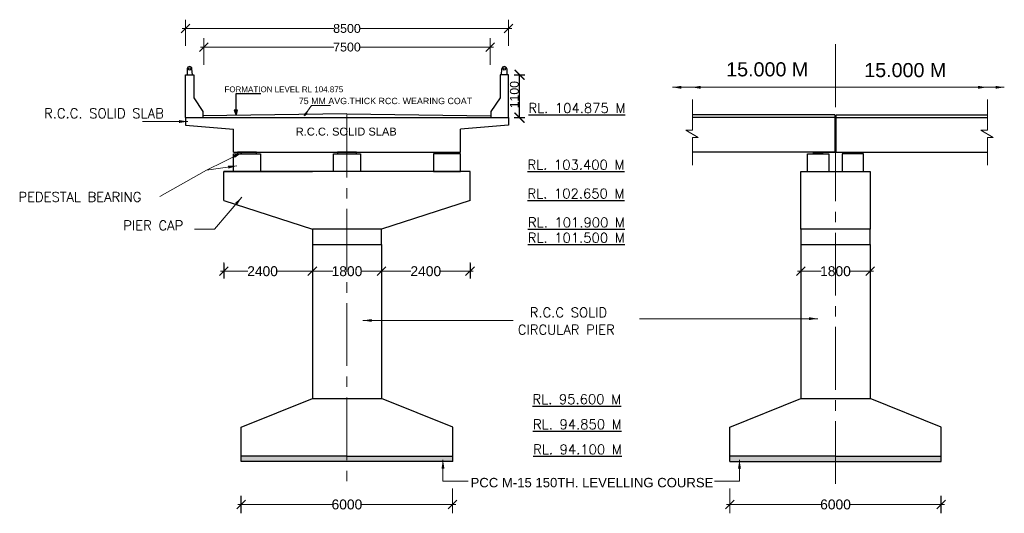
# Model space of a CAD drawing. Header units: inches. Extents: x 3286949 to 8345149, y -1833984 to -1290993.
# Tile 9 of 14: x 3980478 to 4070107, y -1770128 to -1725215. Entities that reach past the tile are written whole.
import ezdxf
from ezdxf.enums import TextEntityAlignment as Align

# ---------------------------------------------------------------- set-up
doc = ezdxf.new("R2010")
doc.units = ezdxf.units.IN
doc.header["$MEASUREMENT"] = 0
doc.linetypes.add('CENTER2', pattern=[28.575, 19.05, -3.175, 3.175, -3.175])
doc.layers.add('CENTER LINE', color=1, linetype='CENTER2', lineweight=13)
for name, color, linetype in [('CHNGE', 7, 'Continuous'), ('dimension', 71, 'Continuous'), ('plan', 12, 'Continuous'), ('TEXT', 4, 'Continuous')]:
    doc.layers.add(name, color=color, linetype=linetype)
doc.styles.add('02', font='romans.shx')
doc.styles.add('03', font='romant.shx')
doc.styles.add('ROMANS', font='arial.ttf')
doc.styles.get("Standard").update_dxf_attribs({"font": 'arial.ttf'})
doc.dimstyles.new('2', dxfattribs={"dimtxt": 311, "dimasz": 300, "dimexe": 75, "dimexo": 75, "dimgap": 75, "dimtad": 1, "dimdec": 0, "dimzin": 0, "dimdsep": 46, "dimtxsty": '03', "dimblk": 'OBLIQUE', "dimcen": 0.09, "dimdle": 75, "dimclrd": 4, "dimclre": 4, "dimclrt": 1, "dimadec": 0, "dimazin": 0, "dimtfac": 1, "dimtdec": 0, "dimtofl": 0, "dimtmove": 0, "dimatfit": 3, "dimfxl": 0, "dimtolj": 1, "dimtzin": 0, "dimlwd": 18, "dimlwe": 18, "dimarcsym": 0})
doc.dimstyles.new('Abut-standard', dxfattribs={"dimtxt": 300, "dimasz": 200, "dimexe": 300, "dimexo": 50, "dimgap": 50, "dimtad": 0, "dimtih": 1, "dimtoh": 1, "dimdec": 0, "dimzin": 0, "dimdsep": 46, "dimtxsty": 'Standard', "dimblk": 'OBLIQUE', "dimcen": 0.09, "dimdle": 300, "dimclrd": 256, "dimclre": 256, "dimclrt": 256, "dimadec": 0, "dimazin": 0, "dimtp": 0.9995, "dimtm": 0.9995, "dimtfac": 1, "dimtdec": 0, "dimtix": 1, "dimtofl": 0, "dimtmove": 1, "dimatfit": 3, "dimfxl": 0, "dimtolj": 1, "dimtzin": 0, "dimlwd": 0, "dimlwe": 0, "dimarcsym": 0})
doc.dimstyles.new('SANJAY', dxfattribs={"dimscale": 2.755, "dimtxt": 20000000001.9985, "dimasz": 42.0275, "dimexe": 15.388, "dimexo": 15.5775, "dimgap": 1.7375, "dimtad": 0, "dimtih": 1, "dimtoh": 1, "dimdec": 0, "dimzin": 0, "dimdsep": 46, "dimtxsty": 'Standard', "dimcen": 4000, "dimclrd": 3, "dimclre": 6, "dimclrt": 1, "dimadec": 0, "dimazin": 0, "dimtfac": 1, "dimtdec": 0, "dimtofl": 0, "dimtmove": 0, "dimatfit": 3, "dimfxl": 0, "dimtolj": 1, "dimtzin": 0, "dimarcsym": 0})
doc.dimstyles.get("Standard").update_dxf_attribs({"dimtxt": 800, "dimasz": 500, "dimexe": 300, "dimexo": 50, "dimgap": 0.09, "dimtad": 0, "dimtih": 1, "dimtoh": 1, "dimdec": 0, "dimzin": 0, "dimdsep": 46, "dimtxsty": 'Standard', "dimblk": 'OBLIQUE', "dimcen": 0.09, "dimdle": 300, "dimclrd": 60, "dimclre": 61, "dimadec": 0, "dimazin": 0, "dimtfac": 1, "dimtdec": 0, "dimtofl": 0, "dimtmove": 0, "dimatfit": 3, "dimfxl": 0, "dimtolj": 1, "dimtzin": 0, "dimlwd": 9, "dimlwe": 9, "dimarcsym": 0})
pattern_1 = [(45, (-11760425.7412, 2526978.30835), (-0.309359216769, 0.309359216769), [])]
pattern_2 = [(50, (-11138857.491, 2870531.308), (25.10410639, -2.196324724), [2.625, -28.875]), (355, (-11138857.49, 2870531.308), (-4.856296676, 26.32672468), [2.1, -23.1]), (100.45144446, (-11138855.4, 2870531.125), (20.247809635, 24.130399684), [2.23090672, -24.53997392]), (46.1842, (-11138857.49, 2870538.308), (37.353446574, -5.79317483), [3.9375, -43.3125]), (96.6356355, (-11138854.38, 2870537.826), (32.7131681, 34.09415103), [3.34636197, -36.8099816]), (351.184164, (-11138857.49, 2870538.31), (32.71316808, 34.09415101), [3.15, -34.650000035]), (21, (-11138853.991, 2870536.558), (20.891746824, -14.091661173), [2.625, -28.875]), (326, (-11138853.99, 2870536.558), (8.516036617, 25.380251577), [2.1, -23.1]), (71.45144474, (-11138852.25, 2870535.384), (29.407783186, 11.28859035), [2.23090665, -24.53997392]), (37.5, (-11138857.491, 2870531.308), (0.425594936, 11.651284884), [0, -22.82, 0, -23.45, 0, -23.1875]), (7.5, (-11138857.491, 2870531.308), (9.20743381, 13.804409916), [0, -13.37, 0, -22.295, 0, -8.8375]), (327.5, (-11138865.296, 2870531.308), (18.683785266, -0.7894205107), [0, -8.75, 0, -27.3, 0, -36.225]), (317.5, (-11138868.796, 2870531.308), (20.411515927, 3.503674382), [0, -11.375, 0, -18.13, 0, -25.725])]
pattern_3 = [(50, (3733539.3, -2614690.8), (817.6766, -71.53743), [85.5, -940.5]), (355, (3733539.3, -2614690.8), (-158.1765, 857.499), [68.4, -752.4]), (100.4514, (3733607.4, -2614696.7), (659.5007, 785.9611), [72.6638, -799.302]), (46.1842, (3733539.3, -2614462.8), (1216.6548, -188.6917), [128.25, -1410.75]), (96.6356, (3733640.7, -2614478.5), (1065.5155, 1110.4944), [108.9957, -1198.9528]), (351.1842, (3733539.3, -2614462.8), (1065.5146, 1110.4952), [102.6, -1128.6]), (21, (3733653.3, -2614519.8), (680.47404, -458.98554), [85.5, -940.5]), (326, (3733653.3, -2614519.8), (277.3795, 826.67105), [68.4, -752.4]), (71.4514, (3733710, -2614558), (957.8538, 367.6848), [72.6638, -799.302]), (37.5, (3733539.3, -2614690.77), (13.862235, 379.49899), [0, -743.28, 0, -763.8, 0, -755.25]), (7.5, (3733539.3, -2614690.77), (299.89927, 449.62935), [0, -435.48, 0, -726.18, 0, -287.85]), (327.5, (3733285.07, -2614690.77), (608.55758, -25.71255), [0, -285, 0, -889.2, 0, -1179.9]), (317.5, (3733171.07, -2614690.77), (664.83223, 114.11968), [0, -370.5, 0, -590.52, 0, -837.9])]

# ---------------------------------------------------------------- blocks, each defined once
blk = doc.blocks.new('_Oblique')
at = {"color": 0, "linetype": 'ByBlock', "lineweight": -2}
blk.add_line((-0.5, -0.5), (0.5, 0.5), dxfattribs=at)
blk = doc.blocks.new('*D198')
at = {"color": 7, "lineweight": 9, "transparency": 16777216}
for p, q in [((3995570, -1727587), (3995570, -1725215)), ((4024970, -1727587), (4024970, -1725215)), ((3995270, -1726015), (4009061, -1726015)), ((4025270, -1726015), (4011478, -1726015))]:
    blk.add_line(p, q, dxfattribs=at)
at = {"layer": 'Defpoints', "color": 0, "transparency": 16777216}
for p in [(4024970, -1726015), (3995570, -1727637), (4024970, -1727637)]:
    blk.add_point(p, dxfattribs=at)
at = {"color": 7, "lineweight": 9, "transparency": 16777216, "xscale": 800, "yscale": 800, "zscale": 800, "rotation": 180}
blk.add_blockref('_Oblique', (3995570, -1726015), dxfattribs=at)
at = {"color": 7, "lineweight": 9, "transparency": 16777216, "xscale": 800, "yscale": 800, "zscale": 800}
blk.add_blockref('_Oblique', (4024970, -1726015), dxfattribs=at)
at = {"color": 0, "transparency": 16777216, "insert": (4010270, -1726015), "char_height": 900, "attachment_point": 5}
blk.add_mtext('\\A1;{\\H0.9x;8500}', dxfattribs=at)
blk = doc.blocks.new('*D199')
at = {"color": 7, "lineweight": 9, "transparency": 16777216}
for p, q in [((3997232, -1729318), (3997232, -1726907)), ((4023307, -1729318), (4023307, -1726907)), ((3996932, -1727707), (4009065, -1727707)), ((4023607, -1727707), (4011474, -1727707))]:
    blk.add_line(p, q, dxfattribs=at)
at = {"layer": 'Defpoints', "color": 0, "transparency": 16777216}
for p in [(4023307, -1727707), (3997232, -1729368), (4023307, -1729368)]:
    blk.add_point(p, dxfattribs=at)
at = {"color": 7, "lineweight": 9, "transparency": 16777216, "xscale": 800, "yscale": 800, "zscale": 800, "rotation": 180}
blk.add_blockref('_Oblique', (3997232, -1727707), dxfattribs=at)
at = {"color": 7, "lineweight": 9, "transparency": 16777216, "xscale": 800, "yscale": 800, "zscale": 800}
blk.add_blockref('_Oblique', (4023307, -1727707), dxfattribs=at)
at = {"color": 0, "transparency": 16777216, "insert": (4010270, -1727707), "char_height": 900, "attachment_point": 5}
blk.add_mtext('\\A1;{\\H0.9x;7500}', dxfattribs=at)
blk = doc.blocks.new('*D200')
at = {"color": 7, "lineweight": 9, "transparency": 16777216}
for p, q in [((4007120, -1748054), (4007120, -1747304)), ((4013420, -1748054), (4013420, -1747304)), ((4006820, -1748104), (4008969, -1748104)), ((4013720, -1748104), (4011570, -1748104))]:
    blk.add_line(p, q, dxfattribs=at)
at = {"layer": 'Defpoints', "color": 0, "transparency": 16777216}
for p in [(4007120, -1748104), (4007120, -1748104), (4013420, -1748104)]:
    blk.add_point(p, dxfattribs=at)
at = {"color": 7, "lineweight": 9, "transparency": 16777216, "xscale": 800, "yscale": 800, "zscale": 800, "rotation": 180}
blk.add_blockref('_Oblique', (4007120, -1748104), dxfattribs=at)
at = {"color": 7, "lineweight": 9, "transparency": 16777216, "xscale": 800, "yscale": 800, "zscale": 800}
blk.add_blockref('_Oblique', (4013420, -1748104), dxfattribs=at)
at = {"color": 0, "transparency": 16777216, "insert": (4010270, -1748104), "char_height": 900, "attachment_point": 5}
blk.add_mtext('\\A1;1800', dxfattribs=at)
blk = doc.blocks.new('*D201')
at = {"color": 7, "lineweight": 9, "transparency": 16777216}
for p, q in [((3999070, -1748054), (3999070, -1747304)), ((3998770, -1748104), (4001238, -1748104)), ((4007420, -1748104), (4003939, -1748104)), ((4007120, -1748154), (4007120, -1748904))]:
    blk.add_line(p, q, dxfattribs=at)
at = {"layer": 'Defpoints', "color": 0, "transparency": 16777216}
for p in [(3999070, -1748104), (3999070, -1748104), (4007120, -1748104)]:
    blk.add_point(p, dxfattribs=at)
at = {"color": 7, "lineweight": 9, "transparency": 16777216, "xscale": 800, "yscale": 800, "zscale": 800, "rotation": 180}
blk.add_blockref('_Oblique', (3999070, -1748104), dxfattribs=at)
at = {"color": 7, "lineweight": 9, "transparency": 16777216, "xscale": 800, "yscale": 800, "zscale": 800}
blk.add_blockref('_Oblique', (4007120, -1748104), dxfattribs=at)
at = {"color": 0, "transparency": 16777216, "insert": (4002588, -1748104), "char_height": 900, "attachment_point": 5}
blk.add_mtext('\\A1;2400', dxfattribs=at)
blk = doc.blocks.new('*D202')
at = {"color": 7, "lineweight": 9, "transparency": 16777216}
for p, q in [((4013420, -1748054), (4013420, -1747304)), ((4021470, -1748054), (4021470, -1747304)), ((4013120, -1748104), (4016094, -1748104)), ((4021770, -1748104), (4018795, -1748104))]:
    blk.add_line(p, q, dxfattribs=at)
at = {"layer": 'Defpoints', "color": 0, "transparency": 16777216}
for p in [(4013420, -1748104), (4021470, -1748104), (4021470, -1748104)]:
    blk.add_point(p, dxfattribs=at)
at = {"color": 7, "lineweight": 9, "transparency": 16777216, "xscale": 800, "yscale": 800, "zscale": 800, "rotation": 180}
blk.add_blockref('_Oblique', (4013420, -1748104), dxfattribs=at)
at = {"color": 7, "lineweight": 9, "transparency": 16777216, "xscale": 800, "yscale": 800, "zscale": 800}
blk.add_blockref('_Oblique', (4021470, -1748104), dxfattribs=at)
at = {"color": 0, "transparency": 16777216, "insert": (4017445, -1748104), "char_height": 900, "attachment_point": 5}
blk.add_mtext('\\A1;2400', dxfattribs=at)
blk = doc.blocks.new('*D203')
at = {"color": 7, "lineweight": 9, "transparency": 16777216}
for p, q in [((4019886, -1767880), (4019886, -1770128)), ((4000645, -1769278), (4000645, -1768528)), ((4000345, -1769328), (4008921, -1769328)), ((4020186, -1769328), (4011610, -1769328))]:
    blk.add_line(p, q, dxfattribs=at)
at = {"layer": 'Defpoints', "color": 0, "transparency": 16777216}
for p in [(4019886, -1767830), (4000645, -1769328), (4019886, -1769328)]:
    blk.add_point(p, dxfattribs=at)
at = {"color": 7, "lineweight": 9, "transparency": 16777216, "xscale": 800, "yscale": 800, "zscale": 800, "rotation": 180}
blk.add_blockref('_Oblique', (4000645, -1769328), dxfattribs=at)
at = {"color": 7, "lineweight": 9, "transparency": 16777216, "xscale": 800, "yscale": 800, "zscale": 800}
blk.add_blockref('_Oblique', (4019886, -1769328), dxfattribs=at)
at = {"color": 0, "transparency": 16777216, "insert": (4010265, -1769328), "char_height": 900, "attachment_point": 5}
blk.add_mtext('\\A1;6000', dxfattribs=at)
blk = doc.blocks.new('*D204')
at = {"color": 7, "lineweight": 9, "transparency": 16777216}
for p, q in [((4045122, -1767880), (4045122, -1770128)), ((4064364, -1769278), (4064364, -1768528)), ((4044822, -1769328), (4053398, -1769328)), ((4064664, -1769328), (4056088, -1769328))]:
    blk.add_line(p, q, dxfattribs=at)
at = {"layer": 'Defpoints', "color": 0, "transparency": 16777216}
for p in [(4045122, -1767830), (4045122, -1769328), (4064364, -1769328)]:
    blk.add_point(p, dxfattribs=at)
at = {"color": 7, "lineweight": 9, "transparency": 16777216, "xscale": 800, "yscale": 800, "zscale": 800, "rotation": 180}
blk.add_blockref('_Oblique', (4045122, -1769328), dxfattribs=at)
at = {"color": 7, "lineweight": 9, "transparency": 16777216, "xscale": 800, "yscale": 800, "zscale": 800}
blk.add_blockref('_Oblique', (4064364, -1769328), dxfattribs=at)
at = {"color": 0, "transparency": 16777216, "insert": (4054743, -1769328), "char_height": 900, "attachment_point": 5}
blk.add_mtext('\\A1;6000', dxfattribs=at)
blk = doc.blocks.new('*D224')
at = {"color": 7, "lineweight": 9, "transparency": 16777216}
for p, q in [((4051589, -1748054), (4051589, -1747304)), ((4057889, -1748054), (4057889, -1747304)), ((4051289, -1748104), (4053439, -1748104)), ((4058189, -1748104), (4056039, -1748104))]:
    blk.add_line(p, q, dxfattribs=at)
at = {"layer": 'Defpoints', "color": 0, "transparency": 16777216}
for p in [(4051589, -1748104), (4051589, -1748104), (4057889, -1748104)]:
    blk.add_point(p, dxfattribs=at)
at = {"color": 7, "lineweight": 9, "transparency": 16777216, "xscale": 800, "yscale": 800, "zscale": 800, "rotation": 180}
blk.add_blockref('_Oblique', (4051589, -1748104), dxfattribs=at)
at = {"color": 7, "lineweight": 9, "transparency": 16777216, "xscale": 800, "yscale": 800, "zscale": 800}
blk.add_blockref('_Oblique', (4057889, -1748104), dxfattribs=at)
at = {"color": 0, "transparency": 16777216, "insert": (4054739, -1748104), "char_height": 900, "attachment_point": 5}
blk.add_mtext('\\A1;1800', dxfattribs=at)
blk = doc.blocks.new('_ArchTick')
at = {"color": 0, "linetype": 'ByBlock', "const_width": 0.15}
blk.add_lwpolyline([(-0.5, -0.5), (0.5, 0.5)], dxfattribs=at)

msp = doc.modelspace()

# ---------------------------------------------------------------- hatches: boundary and pattern name
h = msp.add_hatch(color=256)
h.dxf.hatch_style = 1
h.paths.add_polyline_path([(4000005.8, -1733461.4), (4000174, -1733911.2), (4000313.8, -1733461.4)])
h = msp.add_hatch()
h.set_pattern_fill('AR-CONC', color=256, scale=3.5)
h.set_pattern_definition([(50, (-11116184.491, 2858694.308), (25.10410639, -2.196324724), [2.625, -28.875]), (355, (-11116184.49, 2858694.308), (-4.856296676, 26.32672468), [2.1, -23.1]), (100.45144446, (-11116182.4, 2858694.125), (20.247809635, 24.130399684), [2.23090672, -24.53997392]), (46.1842, (-11116184.49, 2858701.308), (37.353446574, -5.79317483), [3.9375, -43.3125]), (96.6356355, (-11116181.38, 2858700.826), (32.7131681, 34.09415103), [3.34636197, -36.8099816]), (351.184164, (-11116184.49, 2858701.31), (32.71316808, 34.09415101), [3.15, -34.650000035]), (21, (-11116180.991, 2858699.558), (20.891746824, -14.091661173), [2.625, -28.875]), (326, (-11116180.99, 2858699.558), (8.516036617, 25.380251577), [2.1, -23.1]), (71.45144474, (-11116179.25, 2858698.384), (29.407783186, 11.28859035), [2.23090665, -24.53997392]), (37.5, (-11116184.491, 2858694.308), (0.425594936, 11.651284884), [0, -22.82, 0, -23.45, 0, -23.1875]), (7.5, (-11116184.491, 2858694.308), (9.20743381, 13.804409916), [0, -13.37, 0, -22.295, 0, -8.8375]), (327.5, (-11116192.296, 2858694.308), (18.683785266, -0.7894205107), [0, -8.75, 0, -27.3, 0, -36.225]), (317.5, (-11116195.796, 2858694.308), (20.411515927, 3.503674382), [0, -11.375, 0, -18.13, 0, -25.725])])
h.paths.add_polyline_path([(4006515.8, -1733676.7), (4006451.7, -1733827.7), (4006524.5, -1733826.7), (4006620.8, -1733739.7)])
h.paths.add_polyline_path([(4006524.5, -1733826.7), (4006451.7, -1733827.7), (4006406.9, -1733933)])
h = msp.add_hatch(color=256)
h.dxf.hatch_style = 1
h.paths.add_polyline_path([(4006620.8, -1733739.7), (4006515.8, -1733676.7), (4006451.7, -1733827.7), (4006524.5, -1733826.7)])
h.paths.add_polyline_path([(4006524.5, -1733826.7), (4006451.7, -1733827.7), (4006406.9, -1733933)])
h = msp.add_hatch()
h.set_pattern_fill('AR-CONC', color=256, scale=3.5)
h.set_pattern_definition(pattern_2)
h.paths.add_polyline_path([(4000294.5, -1737276.4), (4000294.5, -1737412.9), (4002044.5, -1737412.9), (4002044.5, -1737276.4)])
h = msp.add_hatch()
h.set_pattern_fill('AR-CONC', color=256, scale=3.5)
h.set_pattern_definition([(50, (-11129757.491, 2870531.308), (25.10410639, -2.196324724), [2.625, -28.875]), (355, (-11129757.49, 2870531.308), (-4.856296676, 26.32672468), [2.1, -23.1]), (100.45144446, (-11129755.4, 2870531.125), (20.247809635, 24.130399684), [2.23090672, -24.53997392]), (46.1842, (-11129757.49, 2870538.308), (37.353446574, -5.79317483), [3.9375, -43.3125]), (96.6356355, (-11129754.38, 2870537.826), (32.7131681, 34.09415103), [3.34636197, -36.8099816]), (351.184164, (-11129757.49, 2870538.31), (32.71316808, 34.09415101), [3.15, -34.650000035]), (21, (-11129753.991, 2870536.558), (20.891746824, -14.091661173), [2.625, -28.875]), (326, (-11129753.99, 2870536.558), (8.516036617, 25.380251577), [2.1, -23.1]), (71.45144474, (-11129752.25, 2870535.384), (29.407783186, 11.28859035), [2.23090665, -24.53997392]), (37.5, (-11129757.491, 2870531.308), (0.425594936, 11.651284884), [0, -22.82, 0, -23.45, 0, -23.1875]), (7.5, (-11129757.491, 2870531.308), (9.20743381, 13.804409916), [0, -13.37, 0, -22.295, 0, -8.8375]), (327.5, (-11129765.296, 2870531.308), (18.683785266, -0.7894205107), [0, -8.75, 0, -27.3, 0, -36.225]), (317.5, (-11129768.796, 2870531.308), (20.411515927, 3.503674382), [0, -11.375, 0, -18.13, 0, -25.725])])
h.paths.add_polyline_path([(4009394.5, -1737276.4), (4009394.5, -1737412.9), (4011144.5, -1737412.9), (4011144.5, -1737276.4)])
h = msp.add_hatch()
h.set_pattern_fill('AR-CONC', color=256, scale=3.5)
h.set_pattern_definition(pattern_2)
h.paths.add_polyline_path([(4018494.5, -1737276.4), (4018494.5, -1737412.9), (4020244.5, -1737412.9), (4020244.5, -1737276.4)])
h = msp.add_hatch()
h.set_pattern_fill('ANSI31', color=256, scale=3.5)
h.set_pattern_definition(pattern_1)
h.paths.add_polyline_path([(4053601.5, -1737276.4), (4052726.5, -1737276.4), (4052726.5, -1737412.9), (4053601.5, -1737412.9)])
h = msp.add_hatch()
h.set_pattern_fill('ANSI31', color=256, scale=3.5)
h.set_pattern_definition(pattern_1)
h.paths.add_polyline_path([(4055876.5, -1737412.9), (4056751.5, -1737412.9), (4056751.5, -1737276.4), (4055876.5, -1737276.4)])
at = {"lineweight": 9}
h = msp.add_hatch(dxfattribs=at)
h.set_pattern_fill('AR-CONC', color=0, scale=114, style=0)
h.set_pattern_definition(pattern_3)
h.paths.add_polyline_path([(4019894.5, -1764926.4), (4019940.5, -1764926.4), (4002840.5, -1764926.4), (4000644.5, -1764926.4), (4000644.5, -1765426.4), (4019894.5, -1765426.4)])
h = msp.add_hatch(dxfattribs=at)
h.set_pattern_fill('AR-CONC', color=0, scale=114, style=0)
h.set_pattern_definition(pattern_3)
h.paths.add_polyline_path([(4045114, -1764926.4), (4045068, -1764926.4), (4062168, -1764926.4), (4064364, -1764926.4), (4064364, -1765426.4), (4045114, -1765426.4)])

# ---------------------------------------------------------------- linework, layer by layer
at = {"ltscale": 2}
for p, q in [((3995730, -1729693.2), (3995730, -1730229.4)), ((3996212.6, -1730229.1), (3996159, -1729693.2)), ((4024326.4, -1730229.1), (4024380, -1729693.2)), ((4024809, -1729693.2), (4024809, -1730229.4))]:
    msp.add_line(p, q, dxfattribs=at)
at = {"color": 0}
for p, q in [((3995569.5, -1734126.4), (3995569.5, -1730229.4)), ((3995569.5, -1730229.4), (3996319.5, -1730229.4)), ((3996319.5, -1730229.4), (3996319.5, -1732322.7)), ((4024969.5, -1730229.4), (4024219.5, -1730229.4)), ((4024219.5, -1730229.4), (4024219.5, -1732322.7)), ((4024969.5, -1734126.4), (4024969.5, -1730229.4)), ((3996319.5, -1732322.7), (3997163.3, -1733563.9)), ((4000173.3, -1731934.3), (4002427, -1731934.3)), ((4024219.5, -1732322.7), (4023375.8, -1733563.9))]:
    msp.add_line(p, q, dxfattribs=at)
for p, q in [((4025483.6, -1730229.4), (4026472.5, -1730229.4)), ((4025978.1, -1734126.4), (4025978.1, -1730229.4)), ((3995569.5, -1734126.4), (4024969.5, -1734126.4)), ((3995569.5, -1734126.4), (3995569.5, -1734826.4)), ((4010269.5, -1733776.4), (3997163.3, -1733952.4)), ((4000313.8, -1733461.4), (4000005.8, -1733461.4)), ((4000005.8, -1733461.4), (4000174, -1733911.2)), ((4000174, -1733911.2), (4000313.8, -1733461.4)), ((4006406.9, -1733933), (4006515.8, -1733676.7)), ((4006406.9, -1733933), (4006620.8, -1733739.7)), ((4006620.8, -1733739.7), (4006515.8, -1733676.7)), ((4010269.5, -1733776.4), (4023375.8, -1733952.4)), ((4024969.5, -1734126.4), (4024969.5, -1734826.4)), ((4025483.6, -1734126.4), (4026472.5, -1734126.4)), ((4054669, -1733863.9), (4041735.1, -1733863.9)), ((4054669, -1734126.4), (4041735.1, -1734126.4)), ((4054669, -1733863.9), (4054669, -1737276.4)), ((4054809, -1737276.4), (4054809, -1733863.9)), ((4054809, -1733863.9), (4068587.4, -1733863.9)), ((4054809, -1734126.4), (4068587.4, -1734126.4)), ((3995569.5, -1734826.4), (3999944.5, -1735176.4)), ((3999944.5, -1737276.4), (3999944.5, -1735176.4)), ((4024969.5, -1734826.4), (4020594.5, -1735176.4)), ((4020594.5, -1737276.4), (4020594.5, -1735176.4)), ((3999944.5, -1739026.4), (3999944.5, -1737412.9)), ((3999944.5, -1737412.9), (4002394.5, -1737412.9)), ((4002044.5, -1737276.4), (4000294.5, -1737276.4)), ((4000294.5, -1737276.4), (4000294.5, -1737412.9)), ((4000294.5, -1737412.9), (4002044.5, -1737412.9)), ((4002044.5, -1737412.9), (4002044.5, -1737276.4)), ((4002394.5, -1737412.9), (4002394.5, -1739026.4)), ((4009044.5, -1739026.4), (4009044.5, -1737412.9)), ((4009044.5, -1737412.9), (4011494.5, -1737412.9)), ((4011144.5, -1737276.4), (4009394.5, -1737276.4)), ((4009394.5, -1737276.4), (4009394.5, -1737412.9)), ((4009394.5, -1737412.9), (4011144.5, -1737412.9)), ((4011144.5, -1737412.9), (4011144.5, -1737276.4)), ((4011494.5, -1737412.9), (4011494.5, -1739026.4)), ((4020594.5, -1737412.9), (4018144.5, -1737412.9)), ((4018144.5, -1737412.9), (4018144.5, -1739026.4)), ((4018494.5, -1737412.9), (4018494.5, -1737276.4)), ((4018494.5, -1737276.4), (4020244.5, -1737276.4)), ((4020244.5, -1737412.9), (4018494.5, -1737412.9)), ((4020244.5, -1737276.4), (4020244.5, -1737412.9)), ((4020594.5, -1739026.4), (4020594.5, -1737412.9)), ((4052201.5, -1739026.4), (4052201.5, -1737412.9)), ((4052201.5, -1737412.9), (4054126.5, -1737412.9)), ((4053601.5, -1737276.4), (4052726.5, -1737276.4)), ((4052726.5, -1737276.4), (4052726.5, -1737412.9)), ((4052726.5, -1737412.9), (4053601.5, -1737412.9)), ((4053601.5, -1737412.9), (4053601.5, -1737276.4)), ((4053601.5, -1737276.4), (4055876.5, -1737276.4)), ((4054126.5, -1737412.9), (4054126.5, -1739026.4)), ((4057276.5, -1737412.9), (4055351.5, -1737412.9)), ((4055351.5, -1737412.9), (4055351.5, -1739026.4)), ((4055876.5, -1737412.9), (4055876.5, -1737276.4)), ((4055876.5, -1737276.4), (4056751.5, -1737276.4)), ((4056751.5, -1737412.9), (4055876.5, -1737412.9)), ((4056751.5, -1737276.4), (4056751.5, -1737412.9)), ((4057276.5, -1739026.4), (4057276.5, -1737412.9)), ((4021469.5, -1739026.4), (3999069.5, -1739026.4)), ((3999069.5, -1741651.4), (3999069.5, -1739026.4)), ((3999069.5, -1739026.4), (4007119.5, -1739026.4)), ((3999069.5, -1739026.4), (3999944.5, -1739026.4)), ((4002394.5, -1739026.4), (3999944.5, -1739026.4)), ((4018144.5, -1739026.4), (4020594.5, -1739026.4)), ((4021469.5, -1741651.4), (4021469.5, -1739026.4)), ((4051589, -1739026.4), (4057889, -1739026.4)), ((4051589, -1744276.4), (4051589, -1739026.4)), ((4051589, -1739026.4), (4053164, -1739026.4)), ((4057889, -1739026.4), (4057889, -1744276.4)), ((3999069.5, -1741651.4), (4007119.5, -1744276.4)), ((4021469.5, -1741651.4), (4013419.5, -1744276.4)), ((4013419.5, -1744276.4), (4007119.5, -1744276.4)), ((4007119.5, -1744276.4), (4007119.5, -1745676.4)), ((4013419.5, -1745676.4), (4013419.5, -1744276.4)), ((4057889, -1744276.4), (4051589, -1744276.4)), ((4051589, -1744276.4), (4051589, -1745676.4)), ((4057889, -1745676.4), (4057889, -1744276.4)), ((4007119.5, -1745676.4), (4013419.5, -1745676.4)), ((4007119.5, -1745676.4), (4007119.5, -1759676.4)), ((4013419.5, -1745676.4), (4013419.5, -1759676.4)), ((4051589, -1745676.4), (4057889, -1745676.4)), ((4051589, -1745676.4), (4051589, -1759676.4)), ((4057889, -1745676.4), (4057889, -1759676.4)), ((3999069.5, -1747390.9), (3999069.5, -1748764.4)), ((4021469.5, -1747390.9), (4021469.5, -1748764.4)), ((4000644.5, -1762301.4), (4007119.5, -1759676.4)), ((4007119.5, -1759676.4), (4013419.5, -1759676.4)), ((4019894.5, -1762301.4), (4013419.5, -1759676.4)), ((4045114, -1762301.4), (4051589, -1759676.4)), ((4051589, -1759676.4), (4057889, -1759676.4)), ((4064364, -1762301.4), (4057889, -1759676.4)), ((4000644.5, -1765426.4), (4000644.5, -1762301.4)), ((4019894.5, -1765426.4), (4019894.5, -1762301.4)), ((4045114, -1765426.4), (4045114, -1762301.4)), ((4064364, -1765426.4), (4064364, -1762301.4)), ((4010269.5, -1764926.4), (4000644.5, -1764926.4)), ((4019894.5, -1765426.4), (4000644.5, -1765426.4)), ((4010269.5, -1764926.4), (4019894.5, -1764926.4)), ((4054739, -1764926.4), (4045114, -1764926.4)), ((4045114, -1765426.4), (4064364, -1765426.4)), ((4054739, -1764926.4), (4064364, -1764926.4)), ((4000644.5, -1770102.2), (4000644.5, -1768553)), ((4064364, -1770102.2), (4064364, -1768553))]:
    msp.add_line(p, q)
at = {"color": 0, "lineweight": 9}
for p, q in [((4041735.1, -1732478.2), (4041735.1, -1735273)), ((4068587.4, -1732478.2), (4068587.4, -1735273)), ((4041735.1, -1735273), (4041119.6, -1735273)), ((4041119.6, -1735273), (4042227.5, -1735929)), ((4042227.5, -1735929), (4041735.1, -1735929)), ((4041735.1, -1735929), (4041735.1, -1738451)), ((4067971.9, -1735273), (4069079.8, -1735929)), ((4068587.4, -1735273), (4067971.9, -1735273)), ((4068587.4, -1735929), (4068587.4, -1738451)), ((4069079.8, -1735929), (4068587.4, -1735929))]:
    msp.add_line(p, q, dxfattribs=at)
at = {"color": 0, "ltscale": 5000}
for p, q in [((3999944.5, -1737276.4), (4020594.5, -1737276.4)), ((4054669, -1737276.4), (4041735.1, -1737276.4)), ((4052726.5, -1737276.4), (4054669, -1737276.4)), ((4054809, -1737276.4), (4068587.4, -1737276.4))]:
    msp.add_line(p, q, dxfattribs=at)
at = {"ltscale": 2}
for centre in [(3995944.5, -1729693.2), (4024594.5, -1729693.2)]:
    msp.add_circle(centre, 107.2, dxfattribs=at)
for centre in [(3995944.5, -1729693.2), (4024594.5, -1729693.2)]:
    msp.add_arc(centre, 214.5, 0, 180, dxfattribs=at)
at = {"layer": 'CENTER LINE', "color": 0, "ltscale": 300}
for p, q in [((4054739, -1727453.4), (4054739, -1767826.2)), ((4010269.5, -1733863.9), (4010269.5, -1767551.4))]:
    msp.add_line(p, q, dxfattribs=at)
at = {"layer": 'CHNGE', "color": 0}
for p, q in [((3997163.3, -1733563.9), (3997163.3, -1734126.4)), ((4023375.8, -1733563.9), (4023375.8, -1734126.4)), ((4023375.8, -1734126.4), (4024969.5, -1734126.4))]:
    msp.add_line(p, q, dxfattribs=at)

# ---------------------------------------------------------------- block references
at = {"layer": 'CHNGE', "color": 0, "xscale": -900, "yscale": 900, "zscale": 900}
for p in [(4025978.1, -1730229.4), (4025978.1, -1734126.4)]:
    msp.add_blockref('_ArchTick', p, dxfattribs=at)

# ---------------------------------------------------------------- texts
at = {"color": 0}
for s, height, p in [('15.000 M', 1282.5, (4044791.5, -1729088.7)), ('15.000 M', 1282.5, (4057359.1, -1729157.6)), ('PCC M-15 150TH. LEVELLING COURSE', 855, (4021521.2, -1766906.7))]:
    msp.add_text(s, height=height, dxfattribs=at).set_placement(p, align=Align.TOP_LEFT)
for s, height, p in [('FORMATION LEVEL RL 104.875', 521.555, (3999118, -1731811.4)), (' 75 MM AVG.THICK RCC. WEARING COAT', 577.5, (4005660.8, -1732898.6)), ('R.C.C. SOLID SLAB', 721.875, (4005608.2, -1735757.5))]:
    msp.add_text(s, height=height, dxfattribs=at).set_placement(p)
at = {"color": 0, "insert": (4025508.9, -1732036.3), "char_height": 800, "attachment_point": 5, "rotation": 90, "style": 'ROMANS'}
msp.add_mtext('\\A1;1100', dxfattribs=at)
at = {"layer": 'TEXT', "color": 0, "style": '02'}
for s, p in [('R.C.C. SOLID SLAB ', (3982694.4, -1733734.2)), ('PEDESTAL BEARING', (3980356.8, -1741340.8)), ('PIER CAP', (3989904.1, -1743938.8))]:
    msp.add_text(s, height=880, dxfattribs=at).set_placement(p, align=Align.MIDDLE_LEFT)
at = {"layer": 'TEXT', "color": 0, "ltscale": 100, "style": '02'}
for s, p in [('%%URL. 104.875 M', (4026784.2, -1733255.2)), ('%%URL. 103.400 M', (4026702.7, -1738411.6)), ('%%URL. 102.650 M', (4026702.7, -1741036.6)), ('%%URL. 101.900 M', (4026744.7, -1743661.6)), ('%%URL. 101.500 M', (4026728.7, -1745061.6))]:
    msp.add_text(s, height=880, dxfattribs=at).set_placement(p, align=Align.MIDDLE_LEFT)
at = {"layer": 'TEXT', "color": 0, "style": '02'}
for s, p in [('R.C.C SOLID ', (4026904.1, -1752293.8)), ('CIRCULAR PIER', (4025818.8, -1753856.6)), ('%%URL. 95.600 M', (4027153.4, -1760188.6)), ('%%URL. 94.850 M', (4027201.1, -1762471.8)), ('%%URL. 94.100 M', (4027217.4, -1764751.3))]:
    msp.add_text(s, height=880, dxfattribs=at).set_placement(p)

# ---------------------------------------------------------------- dimensions: what is measured, and where the dimension line sits
at = {"color": 0}
for base, p1, p2, text, picture, middle in [((4024969.5, -1726015.2), (3995569.5, -1727637.4), (4024969.5, -1727637.4), '{\\H0.9x;8500}', '*D198', (4010269.5, -1726015.2)), ((4007119.5, -1748104.2), (4013419.5, -1748104.2), (4007119.5, -1748104.2), '1800', '*D200', (4010269.5, -1748104.2)), ((4021469.5, -1748104.2), (4013419.5, -1748104.2), (4021469.5, -1748104.2), '2400', '*D202', (4017444.5, -1748104.2)), ((4051589, -1748104.2), (4057889, -1748104.2), (4051589, -1748104.2), '1800', '*D224', (4054739, -1748104.2)), ((4019886.3, -1769327.6), (4000644.5, -1769327.6), (4019886.3, -1767830.1), '6000', '*D203', (4010265.4, -1769327.6))]:
    dim = msp.add_linear_dim(base=base, p1=p1, p2=p2, text=text, dimstyle='Standard', override={"dimtxt": 900, "dimasz": 800, "dimexe": 800, "dimclrd": 7, "dimclre": 7, "dimfxl": 300}, dxfattribs=at)
    dim.commit()
    dim.dimension.update_dxf_attribs({"geometry": picture, "text_midpoint": middle})
for base, p1, p2, text, picture, middle in [((4023307, -1727707.4), (3997232, -1729368.2), (4023307, -1729368.2), '{\\H0.9x;7500}', '*D199', (4010269.5, -1727707.4)), ((3999069.5, -1748104.2), (4007119.5, -1748104.2), (3999069.5, -1748104.2), '2400', '*D201', (4002588.5, -1748104.2))]:
    dim = msp.add_linear_dim(base=base, p1=p1, p2=p2, text=text, dimstyle='Standard', override={"dimtxt": 900, "dimasz": 800, "dimexe": 800, "dimclrd": 7, "dimclre": 7, "dimfxl": 300}, dxfattribs=at)
    dim.commit()
    dim.dimension.update_dxf_attribs({"geometry": picture, "text_midpoint": middle, "dimtype": 160})
dim = msp.add_linear_dim(base=(4045122.3, -1769327.6), p1=(4064364, -1769327.6), p2=(4045122.3, -1767830.1), angle=180, text='6000', dimstyle='Standard', override={"dimtxt": 900, "dimasz": 800, "dimexe": 800, "dimclrd": 7, "dimclre": 7, "dimfxl": 300}, dxfattribs=at)
dim.commit()
dim.dimension.update_dxf_attribs({"geometry": '*D204', "text_midpoint": (4054743.1, -1769327.6)})

# ---------------------------------------------------------------- leaders
msp.add_leader([(4000174, -1733911.2), (4000173.3, -1731934.3), (4001461.5, -1731934.3)], dimstyle='SANJAY', override={"dimscale": 1, "dimtxt": 500, "dimasz": 500, "dimexe": 250, "dimexo": 250, "dimgap": 30, "dimtih": 0, "dimtoh": 0, "dimcen": -1000, "dimclre": 3, "dimclrt": 7})
at = {"layer": 'dimension', "color": 0}
for points in [[(4039893.3, -1731366.5), (4048329.9, -1731366.5)], [(4041667.5, -1731366.5), (4054539.2, -1731366.5)], [(4068513.6, -1731366.5), (4054539.2, -1731366.5)], [(4070107.3, -1731366.5), (4061149.4, -1731366.5)], [(3995792.5, -1734481), (3991660.3, -1734481)], [(4000706.9, -1737321), (3997485.5, -1738911.9), (3993230, -1741287.4)], [(4000248.4, -1738520.4), (3997485.5, -1738911.9)], [(4000698.5, -1741365.3), (3998202.4, -1744280.5), (3996388.6, -1744280.5)], [(4011725.6, -1752582.4), (4025408.4, -1752582.4)], [(4053127.7, -1752418.8), (4036892.9, -1752418.8)], [(4019010.6, -1765254.1), (4019010.6, -1767217.2), (4021287.9, -1767217.2)], [(4045998, -1765254.1), (4045998, -1767217.2), (4043720.6, -1767217.2)]]:
    msp.add_leader(points, dimstyle='2', override={"dimasz": 800, "dimtad": 0}, dxfattribs=at)
at = {"layer": 'plan', "color": 0, "linetype": 'Continuous', "lineweight": 9}
msp.add_leader([(4006406.9, -1733933), (4007041, -1733007.7), (4008770.6, -1733007.4)], dimstyle='Abut-standard', override={"dimasz": 450, "dimgap": 50, "dimtad": 0}, dxfattribs=at)

doc.saveas('drawing.dxf')
